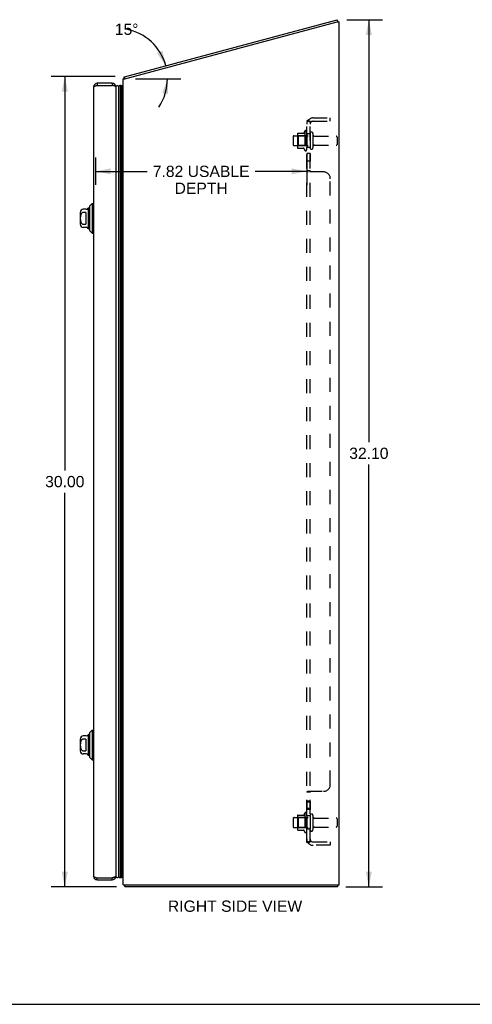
# Model space of a CAD drawing. Header units: inches. Extents: x 0 to 94.4, y 0 to 61.1.
# Tile 4 of 6: x 46.6 to 63.4, y 0 to 36.5. Entities that reach past the tile are written whole.
import ezdxf

# ---------------------------------------------------------------- set-up
doc = ezdxf.new("R2010")
doc.units = ezdxf.units.IN
doc.header["$LTSCALE"] = 5.194444
doc.header["$MEASUREMENT"] = 0
doc.linetypes.add('HIDDEN', pattern=[0.2, 0.1, -0.1])
doc.layers.get('0').update_dxf_attribs({"linetype": 'CONTINUOUS'})
for name, color, linetype in [('02___PRT_ALL_AXES', 7, 'CONTINUOUS'), ('DEFAULT_2', 8, 'HIDDEN'), ('DIMENSIONS', 7, 'CONTINUOUS')]:
    doc.layers.add(name, color=color, linetype=linetype)
doc.styles.get("Standard").update_dxf_attribs({"font": 'arial.ttf'})
doc.dimstyles.new('DIMSTYLE_1', dxfattribs={"dimtxt": 0.416667, "dimasz": 0.555556, "dimexe": 0.09, "dimexo": 0.07, "dimgap": 0.0375, "dimtad": 0, "dimtih": 1, "dimtoh": 1, "dimzin": 4, "dimdsep": 46, "dimtxsty": 'Standard', "dimblk": '_FILLED', "dimblk1": '_FILLED', "dimblk2": '_FILLED', "dimcen": 0.09, "dimazin": 1, "dimtfac": 1, "dimtofl": 0, "dimtmove": 0, "dimatfit": 3, "dimldrblk": '_FILLED', "dimfxl": 0, "dimtolj": 1, "dimtzin": 4, "dimarcsym": 0})
doc.dimstyles.new('DIMSTYLE_2', dxfattribs={"dimtxt": 0.416667, "dimasz": 0.555556, "dimexe": 0.09, "dimexo": 0.07, "dimgap": 0.0375, "dimtad": 0, "dimtih": 1, "dimtoh": 1, "dimdec": 0, "dimzin": 4, "dimdsep": 46, "dimtxsty": 'Standard', "dimblk": '_FILLED', "dimblk1": '_FILLED', "dimblk2": '_FILLED', "dimcen": 0.09, "dimadec": 0, "dimazin": 1, "dimtfac": 1, "dimtofl": 0, "dimtmove": 0, "dimatfit": 3, "dimldrblk": '_FILLED', "dimfxl": 0, "dimtolj": 1, "dimtzin": 4, "dimarcsym": 0})

# ---------------------------------------------------------------- blocks, each defined once
blk = doc.blocks.new('_FILLED')
at = {"color": 0, "linetype": 'ByBlock'}
blk.add_solid([(0, 0), (-1, 0.2), (-1, -0.2)], dxfattribs=at)
blk = doc.blocks.new('*D1')
at = {"layer": 'DIMENSIONS', "color": 2, "linetype": 'Continuous'}
for p, q in [((50.156, 34.357), (47.794, 34.357)), ((48.294, 34.357), (48.294, 19.773)), ((48.294, 4.355), (48.294, 18.94)), ((50.216, 4.355), (47.794, 4.355))]:
    blk.add_line(p, q, dxfattribs=at)
at = {"layer": 'DIMENSIONS', "color": 2, "linetype": 'Continuous', "xscale": 0.5555555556, "yscale": 0.5555555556, "zscale": 0.5555555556}
for p, rotation in [((48.294, 34.357), 90), ((48.294, 4.355), 270)]:
    blk.add_blockref('_FILLED', p, dxfattribs=dict(at, rotation=rotation))
at = {"layer": 'DIMENSIONS', "color": 2, "linetype": 'Continuous', "insert": (48.294, 19.565), "char_height": 0.4167, "width": 1.45601, "attachment_point": 2, "line_spacing_factor": 0.9}
blk.add_mtext('30.00', dxfattribs=at)
blk = doc.blocks.new('*D3')
at = {"layer": 'DIMENSIONS', "color": 2, "linetype": 'Continuous'}
blk.add_line((50.911, 34.274), (52.6, 34.274), dxfattribs=at)
for start, end in [(15, 79.1096), (325.9176, 360)]:
    blk.add_arc((50.232, 34.274), 1.868, start, end, dxfattribs=at)
for points in [[(51.713, 35.222), (52.036, 34.757), (51.916, 35.311)], [(52.127, 33.708), (52.1, 34.274), (51.908, 33.741)]]:
    blk.add_solid(points, dxfattribs=at)
at = {"layer": 'DIMENSIONS', "color": 2, "linetype": 'Continuous', "insert": (50.585, 36.316), "char_height": 0.41667, "width": 0.92524, "attachment_point": 2, "line_spacing_factor": 0.9}
blk.add_mtext('15\\fgdt;{\\fgdt;~}', dxfattribs=at)
blk = doc.blocks.new('*D12')
at = {"layer": 'DIMENSIONS', "color": 2, "linetype": 'Continuous'}
for p, q in [((49.438, 31.356), (49.438, 30.345)), ((57.262, 31.298), (57.262, 30.345)), ((49.438, 30.845), (51.348, 30.845)), ((57.262, 30.845), (55.351, 30.845))]:
    blk.add_line(p, q, dxfattribs=at)
at = {"layer": 'DIMENSIONS', "color": 2, "linetype": 'Continuous', "xscale": 0.5555555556, "yscale": 0.5555555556, "zscale": 0.5555555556, "rotation": 180}
blk.add_blockref('_FILLED', (49.438, 30.845), dxfattribs=at)
at = {"layer": 'DIMENSIONS', "color": 2, "linetype": 'Continuous', "xscale": 0.5555555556, "yscale": 0.5555555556, "zscale": 0.5555555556}
blk.add_blockref('_FILLED', (57.262, 30.845), dxfattribs=at)
at = {"layer": 'DIMENSIONS', "color": 2, "linetype": 'Continuous', "insert": (53.35, 31.053), "char_height": 0.41667, "width": 3.58581, "attachment_point": 2, "line_spacing_factor": 0.9}
blk.add_mtext('7.82 USABLE\\PDEPTH', dxfattribs=at)
blk = doc.blocks.new('*D13')
at = {"layer": 'DIMENSIONS', "color": 2, "linetype": 'Continuous'}
for p, q in [((58.755, 36.453), (60.066, 36.453)), ((59.566, 36.453), (59.566, 20.821)), ((59.566, 4.355), (59.566, 19.988)), ((58.708, 4.355), (60.066, 4.355))]:
    blk.add_line(p, q, dxfattribs=at)
at = {"layer": 'DIMENSIONS', "color": 2, "linetype": 'Continuous', "xscale": 0.5555555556, "yscale": 0.5555555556, "zscale": 0.5555555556}
for p, rotation in [((59.566, 36.453), 90), ((59.566, 4.355), 270)]:
    blk.add_blockref('_FILLED', p, dxfattribs=dict(at, rotation=rotation))
at = {"layer": 'DIMENSIONS', "color": 2, "linetype": 'Continuous', "insert": (59.566, 20.613), "char_height": 0.4167, "width": 1.45601, "attachment_point": 2, "line_spacing_factor": 0.9}
blk.add_mtext('32.10', dxfattribs=at)

msp = doc.modelspace()

# ---------------------------------------------------------------- linework, layer by layer
at = {"color": 3, "linetype": 'Continuous'}
for p, q in [((50.506, 34.347), (58.395, 36.461)), ((50.522, 34.274), (58.387, 36.381)), ((58.387, 36.381), (58.462, 36.381)), ((58.462, 4.43), (58.462, 36.381)), ((50.462, 4.43), (50.462, 34.274)), ((50.462, 34.274), (50.522, 34.274)), ((49.363, 33.97), (49.363, 4.74)), ((49.458, 34.019), (49.466, 34.021)), ((49.481, 34.026), (49.498, 34.03)), ((50.053, 34.105), (49.498, 34.105)), ((49.498, 34.03), (50.053, 34.03)), ((50.188, 33.97), (50.188, 4.74)), ((49.498, 4.68), (50.053, 4.68)), ((49.498, 4.605), (50.053, 4.605)), ((50.069, 4.685), (50.053, 4.68)), ((50.093, 4.692), (50.084, 4.689)), ((50.462, 4.43), (58.462, 4.43)), ((50.512, 4.379), (50.514, 4.372)), ((58.399, 4.355), (50.525, 4.355))]:
    msp.add_line(p, q, dxfattribs=at)
at = {"color": 7, "linetype": 'Continuous'}
for p, q in [((58.415, 36.389), (58.395, 36.461)), ((58.415, 36.389), (58.392, 36.383)), ((50.493, 34.315), (50.52, 34.293)), ((50.525, 34.275), (50.506, 34.347)), ((49.498, 34.105), (49.498, 34.03)), ((50.053, 34.105), (50.053, 34.03)), ((50.28, 33.992), (50.28, 4.718)), ((50.355, 4.69), (50.355, 34.021)), ((50.398, 34.012), (50.398, 4.699)), ((50.402, 34.01), (50.398, 34.012)), ((50.405, 34.009), (50.402, 34.01)), ((50.409, 34.007), (50.405, 34.009)), ((50.412, 34.005), (50.409, 34.007)), ((50.412, 34.005), (50.412, 4.706)), ((50.433, 34.024), (50.421, 34.003)), ((50.421, 34.003), (50.421, 4.708)), ((50.433, 34.024), (50.433, 4.687)), ((50.462, 34.007), (50.433, 34.024)), ((49.205, 29.558), (49.304, 29.657)), ((49.205, 29.558), (49.205, 28.653)), ((49.304, 29.657), (49.304, 28.554)), ((49.304, 29.657), (49.363, 29.657)), ((48.863, 29.322), (48.863, 28.889)), ((49.092, 29.44), (48.981, 29.44)), ((49.079, 29.321), (48.981, 29.321)), ((49.079, 29.321), (49.079, 28.89)), ((49.178, 28.722), (49.178, 29.489)), ((48.981, 28.89), (49.079, 28.89)), ((49.092, 28.771), (48.981, 28.771)), ((49.205, 28.653), (49.304, 28.554)), ((49.304, 28.554), (49.363, 28.554)), ((49.092, 9.94), (48.981, 9.94)), ((49.178, 9.222), (49.178, 9.989)), ((49.205, 10.058), (49.304, 10.157)), ((49.205, 10.058), (49.205, 9.153)), ((49.304, 10.157), (49.363, 10.157)), ((49.304, 10.157), (49.304, 9.054)), ((48.863, 9.822), (48.863, 9.389)), ((49.079, 9.821), (48.981, 9.821)), ((49.079, 9.821), (49.079, 9.39)), ((48.981, 9.39), (49.079, 9.39)), ((49.092, 9.271), (48.981, 9.271)), ((49.205, 9.153), (49.304, 9.054)), ((49.304, 9.054), (49.363, 9.054)), ((49.498, 4.605), (49.498, 4.68)), ((50.053, 4.605), (50.053, 4.68)), ((50.433, 4.687), (50.421, 4.708)), ((50.462, 4.704), (50.433, 4.687)), ((50.503, 4.399), (50.525, 4.42)), ((50.525, 4.43), (50.525, 4.355)), ((58.399, 4.43), (58.399, 4.355)), ((0, 0), (94.444, 0))]:
    msp.add_line(p, q, dxfattribs=at)
at = {"color": 3, "linetype": 'Continuous'}
for points in [[(50.493, 34.315), (50.494, 34.316), (50.495, 34.317), (50.496, 34.319), (50.496, 34.321), (50.497, 34.322), (50.497, 34.324), (50.498, 34.326), (50.498, 34.329), (50.499, 34.333)], [(50.499, 34.333), (50.499, 34.335), (50.5, 34.337), (50.5, 34.338), (50.5, 34.34), (50.501, 34.342), (50.502, 34.343), (50.502, 34.344), (50.503, 34.345), (50.504, 34.346), (50.504, 34.347), (50.505, 34.347), (50.506, 34.347)], [(49.363, 33.97), (49.363, 33.973), (49.364, 33.975), (49.365, 33.977), (49.367, 33.98), (49.369, 33.982), (49.371, 33.984), (49.375, 33.987), (49.378, 33.989), (49.382, 33.991), (49.387, 33.993), (49.391, 33.996), (49.397, 33.998), (49.402, 34), (49.408, 34.003), (49.414, 34.005), (49.421, 34.007), (49.428, 34.01), (49.435, 34.012), (49.442, 34.014), (49.45, 34.017), (49.458, 34.019)], [(49.466, 34.021), (49.473, 34.024), (49.481, 34.026)], [(50.085, 34.021), (50.077, 34.024), (50.069, 34.026), (50.053, 34.03)], [(50.188, 33.97), (50.187, 33.973), (50.187, 33.975), (50.185, 33.977), (50.184, 33.98), (50.182, 33.982), (50.179, 33.984), (50.176, 33.987), (50.172, 33.989), (50.168, 33.991), (50.164, 33.993), (50.159, 33.996), (50.154, 33.998), (50.148, 34), (50.142, 34.003), (50.136, 34.005), (50.129, 34.007), (50.123, 34.01), (50.115, 34.012), (50.108, 34.014), (50.101, 34.017), (50.093, 34.019), (50.085, 34.021)], [(49.363, 4.74), (49.363, 4.738), (49.364, 4.736), (49.365, 4.734), (49.367, 4.731), (49.369, 4.729), (49.371, 4.727), (49.375, 4.724), (49.378, 4.722), (49.382, 4.72), (49.387, 4.717), (49.391, 4.715), (49.397, 4.713), (49.402, 4.71), (49.408, 4.708), (49.414, 4.706), (49.421, 4.703), (49.428, 4.701), (49.435, 4.699), (49.442, 4.697), (49.45, 4.694), (49.458, 4.692), (49.465, 4.69)], [(50.188, 4.74), (50.187, 4.738), (50.187, 4.736), (50.185, 4.734), (50.184, 4.731), (50.182, 4.729), (50.179, 4.727), (50.176, 4.724), (50.172, 4.722), (50.168, 4.72), (50.164, 4.717), (50.159, 4.715), (50.154, 4.713), (50.148, 4.71), (50.142, 4.708), (50.136, 4.706), (50.129, 4.703), (50.123, 4.701), (50.115, 4.699), (50.108, 4.697), (50.101, 4.694), (50.093, 4.692)], [(49.465, 4.69), (49.473, 4.687), (49.481, 4.685), (49.498, 4.68)], [(50.084, 4.689), (50.077, 4.687), (50.069, 4.685)], [(50.503, 4.399), (50.505, 4.397), (50.506, 4.396), (50.507, 4.394), (50.508, 4.393), (50.509, 4.39), (50.509, 4.388), (50.51, 4.386), (50.511, 4.384), (50.512, 4.381), (50.512, 4.379)], [(50.514, 4.372), (50.515, 4.37), (50.516, 4.368), (50.516, 4.366), (50.517, 4.364), (50.517, 4.363), (50.518, 4.361), (50.519, 4.36), (50.519, 4.359), (50.52, 4.358), (50.521, 4.357), (50.521, 4.357), (50.522, 4.356), (50.523, 4.356), (50.524, 4.355), (50.525, 4.355)]]:
    msp.add_lwpolyline(points, dxfattribs=at)
at = {"color": 7, "linetype": 'Continuous'}
for points in [[(50.355, 34.021), (50.348, 34.021), (50.342, 34.02), (50.335, 34.019), (50.329, 34.018), (50.323, 34.016), (50.316, 34.014), (50.31, 34.011), (50.304, 34.008), (50.298, 34.005), (50.292, 34.001), (50.286, 33.997), (50.28, 33.992)], [(48.981, 29.321), (48.976, 29.321), (48.972, 29.321), (48.968, 29.32), (48.963, 29.319), (48.959, 29.318), (48.955, 29.317), (48.951, 29.315), (48.946, 29.313), (48.942, 29.311), (48.938, 29.308), (48.934, 29.305), (48.929, 29.302), (48.925, 29.299), (48.921, 29.295), (48.917, 29.291), (48.913, 29.287), (48.909, 29.282), (48.906, 29.276), (48.902, 29.271), (48.898, 29.264), (48.895, 29.258), (48.892, 29.251), (48.889, 29.244), (48.886, 29.236), (48.884, 29.228), (48.881, 29.22), (48.879, 29.211), (48.877, 29.203), (48.876, 29.194), (48.874, 29.185), (48.873, 29.175), (48.872, 29.166), (48.871, 29.156), (48.871, 29.146), (48.87, 29.136), (48.87, 29.126), (48.869, 29.116), (48.869, 29.106), (48.869, 29.095), (48.87, 29.085), (48.87, 29.075), (48.871, 29.065), (48.871, 29.055), (48.872, 29.045), (48.873, 29.036), (48.874, 29.026), (48.876, 29.017), (48.877, 29.008), (48.879, 29), (48.881, 28.991), (48.884, 28.983), (48.886, 28.975), (48.889, 28.968), (48.892, 28.96), (48.895, 28.953), (48.898, 28.947), (48.902, 28.94), (48.906, 28.935), (48.909, 28.929), (48.913, 28.924), (48.917, 28.92), (48.921, 28.916), (48.925, 28.912), (48.929, 28.909), (48.934, 28.905), (48.938, 28.903), (48.942, 28.9), (48.946, 28.898), (48.951, 28.896), (48.955, 28.894), (48.959, 28.893), (48.963, 28.892), (48.968, 28.891), (48.972, 28.89), (48.976, 28.89), (48.981, 28.89)], [(48.981, 9.821), (48.976, 9.821), (48.972, 9.821), (48.968, 9.82), (48.963, 9.819), (48.959, 9.818), (48.955, 9.817), (48.951, 9.815), (48.946, 9.813), (48.942, 9.811), (48.938, 9.808), (48.934, 9.805), (48.929, 9.802), (48.925, 9.799), (48.921, 9.795), (48.917, 9.791), (48.913, 9.787), (48.909, 9.782), (48.906, 9.776), (48.902, 9.771), (48.898, 9.764), (48.895, 9.758), (48.892, 9.751), (48.889, 9.744), (48.886, 9.736), (48.884, 9.728), (48.881, 9.72), (48.879, 9.711), (48.877, 9.703), (48.876, 9.694), (48.874, 9.685), (48.873, 9.675), (48.872, 9.666), (48.871, 9.656), (48.871, 9.646), (48.87, 9.636), (48.87, 9.626), (48.869, 9.616), (48.869, 9.606), (48.869, 9.595), (48.87, 9.585), (48.87, 9.575), (48.871, 9.565), (48.871, 9.555), (48.872, 9.545), (48.873, 9.536), (48.874, 9.526), (48.876, 9.517), (48.877, 9.508), (48.879, 9.5), (48.881, 9.491), (48.884, 9.483), (48.886, 9.475), (48.889, 9.468), (48.892, 9.46), (48.895, 9.453), (48.898, 9.447), (48.902, 9.44), (48.906, 9.435), (48.909, 9.429), (48.913, 9.424), (48.917, 9.42), (48.921, 9.416), (48.925, 9.412), (48.929, 9.409), (48.934, 9.405), (48.938, 9.403), (48.942, 9.4), (48.946, 9.398), (48.951, 9.396), (48.955, 9.394), (48.959, 9.393), (48.963, 9.392), (48.968, 9.391), (48.972, 9.39), (48.976, 9.39), (48.981, 9.39)], [(50.355, 4.69), (50.348, 4.69), (50.342, 4.691), (50.335, 4.692), (50.329, 4.693), (50.323, 4.695), (50.316, 4.697), (50.31, 4.7), (50.304, 4.703), (50.298, 4.706), (50.292, 4.71), (50.286, 4.714), (50.28, 4.718)], [(50.412, 4.706), (50.409, 4.704), (50.405, 4.702), (50.402, 4.701), (50.398, 4.699)]]:
    msp.add_lwpolyline(points, dxfattribs=at)
at = {"color": 3, "linetype": 'Continuous'}
for centre, radius, start, end in [((50.607, 34.224), 0.145, 141.3281, 159.9524), ((49.498, 33.97), 0.135, 90, 180), ((50.053, 33.97), 0.135, 0, 90), ((49.498, 4.74), 0.135, 180, 270), ((50.053, 4.74), 0.135, 270, 360), ((50.607, 4.5), 0.145, 208.8737, 224.6014)]:
    msp.add_arc(centre, radius, start, end, dxfattribs=at)
at = {"color": 7, "linetype": 'Continuous'}
for centre, radius, start, end in [((49.498, 33.97), 0.06, 90, 121.7743), ((50.053, 33.97), 0.06, 58.2257, 90), ((50.238, 33.965), 0.05, 32.6718, 175.0891), ((50.366, 33.965), 0.0569, 55.4331, 101.2885), ((50.409, 33.975), 0.03, 66.2022, 83.588), ((48.981, 29.322), 0.118, 90, 180), ((49.092, 29.519), 0.0787, 270, 330), ((49.178, 29.47), 0.0197, 89.8854, 150), ((49.227, 29.47), 0.0492, 116.1149, 180), ((48.981, 28.889), 0.118, 180, 270), ((49.092, 28.692), 0.0787, 30, 90), ((49.178, 28.741), 0.0197, 210, 270.1146), ((49.227, 28.741), 0.0492, 180, 243.8851), ((48.981, 9.822), 0.118, 90, 180), ((49.092, 10.019), 0.0787, 270, 330), ((49.178, 9.97), 0.0197, 89.8854, 150), ((49.227, 9.97), 0.0492, 116.1149, 180), ((48.981, 9.389), 0.118, 180, 270), ((49.092, 9.192), 0.0787, 30, 90), ((49.178, 9.241), 0.0197, 210, 270.1146), ((49.227, 9.241), 0.0492, 180, 243.8851), ((50.238, 4.745), 0.05, 184.9109, 327.3282), ((49.498, 4.74), 0.06, 238.2257, 270), ((50.053, 4.74), 0.06, 270, 301.7743), ((50.366, 4.746), 0.0569, 258.7115, 304.5669), ((50.409, 4.736), 0.03, 276.412, 293.7978)]:
    msp.add_arc(centre, radius, start, end, dxfattribs=at)
for centre, major_axis, start_param, end_param in [((50.355, 33.756), (0, -0.265), 3.143067, 3.608679), ((50.355, 33.756), (0, -0.265), 9.078677, 9.164333), ((50.355, 4.955), (0, 0.265), -3.608679, -3.143067), ((50.355, 4.955), (0, 0.265), -2.881148, -2.795492)]:
    msp.add_ellipse(centre, major_axis=major_axis, ratio=0.632157, start_param=start_param, end_param=end_param, dxfattribs=at)
at = {"layer": '02___PRT_ALL_AXES', "color": 8, "linetype": 'HIDDEN'}
for p, q in [((56.792, 32.163), (57.387, 32.163)), ((57.192, 32.336), (57.192, 31.625)), ((57.262, 32.23), (57.262, 32.315)), ((57.262, 32.23), (57.262, 31.73)), ((57.387, 32.23), (57.262, 32.23)), ((57.387, 32.23), (57.387, 31.73)), ((57.555, 32.146), (58.357, 32.146)), ((56.792, 31.797), (57.387, 31.797)), ((57.262, 31.646), (57.262, 31.73)), ((57.387, 31.73), (57.262, 31.73)), ((57.555, 31.814), (58.357, 31.814)), ((57.262, 31.502), (57.262, 31.221)), ((57.387, 31.502), (57.262, 31.502)), ((57.387, 31.502), (57.387, 31.221)), ((57.387, 31.221), (57.262, 31.221)), ((57.387, 7.526), (57.262, 7.526)), ((57.262, 7.526), (57.262, 7.209)), ((57.387, 7.49), (57.262, 7.49)), ((57.387, 7.526), (57.387, 7.209)), ((57.192, 7.086), (57.192, 6.375)), ((57.387, 7.245), (57.262, 7.245)), ((57.387, 7.209), (57.262, 7.209)), ((57.262, 6.98), (57.262, 7.065)), ((57.387, 6.98), (57.262, 6.98)), ((57.262, 6.98), (57.262, 6.48)), ((57.387, 6.98), (57.387, 6.48)), ((56.792, 6.913), (57.387, 6.913)), ((57.555, 6.896), (58.357, 6.896)), ((57.555, 6.564), (58.357, 6.564)), ((56.792, 6.547), (57.387, 6.547)), ((57.387, 6.48), (57.262, 6.48)), ((57.262, 6.396), (57.262, 6.48))]:
    msp.add_line(p, q, dxfattribs=at)
for centre, radius, start, end in [((57.792, 31.98), 0.698, 149.3369, 156.0321), ((57.223, 32.315), 0.0384, 0, 145.5503), ((57.792, 31.98), 0.698, 203.9679, 210.6631), ((57.223, 31.646), 0.0384, 214.4497, 360), ((57.792, 6.73), 0.698, 149.3369, 156.0321), ((57.223, 7.065), 0.0384, 0, 145.5503), ((57.792, 6.73), 0.698, 203.9679, 210.6631), ((57.223, 6.396), 0.0384, 214.4497, 360)]:
    msp.add_arc(centre, radius, start, end, dxfattribs=at)
at = {"layer": 'DEFAULT_2', "color": 8, "linetype": 'HIDDEN'}
for p, q in [((57.499, 32.824), (58.137, 32.824)), ((58.137, 32.699), (58.137, 32.824)), ((57.262, 6.012), (57.262, 32.699)), ((57.387, 32.699), (57.262, 32.699)), ((57.316, 32.738), (57.412, 32.658)), ((57.387, 6.012), (57.387, 32.699)), ((57.499, 32.699), (58.137, 32.699)), ((56.762, 32.133), (56.762, 31.827)), ((56.926, 32.236), (56.926, 31.725)), ((56.946, 32.164), (56.926, 32.184)), ((56.936, 32.258), (57.164, 32.258)), ((56.946, 32.164), (56.946, 31.797)), ((57.242, 32.164), (56.946, 32.164)), ((57.242, 32.164), (57.262, 32.184)), ((57.242, 32.164), (57.242, 31.797)), ((57.493, 32.245), (57.493, 31.716)), ((58.387, 32.116), (58.387, 31.844)), ((56.946, 31.797), (56.926, 31.777)), ((57.242, 31.797), (56.946, 31.797)), ((57.242, 31.797), (57.262, 31.777)), ((56.936, 31.703), (57.164, 31.703)), ((57.262, 30.859), (57.262, 30.86)), ((57.387, 30.86), (57.262, 30.86)), ((57.266, 30.85), (57.265, 30.852)), ((57.316, 30.824), (57.314, 30.825)), ((57.887, 30.824), (57.316, 30.824)), ((57.387, 30.858), (57.387, 30.86)), ((57.389, 30.853), (57.388, 30.855)), ((58.137, 8.137), (58.137, 30.574)), ((57.387, 7.851), (57.262, 7.851)), ((57.268, 7.862), (57.266, 7.861)), ((57.273, 7.866), (57.271, 7.864)), ((57.296, 7.876), (57.29, 7.874)), ((57.316, 7.887), (57.887, 7.887)), ((57.39, 7.859), (57.389, 7.857)), ((57.412, 7.878), (57.411, 7.877)), ((56.926, 6.986), (56.926, 6.475)), ((56.946, 6.914), (56.926, 6.934)), ((56.936, 7.008), (57.164, 7.008)), ((57.242, 6.914), (57.262, 6.934)), ((57.493, 6.995), (57.493, 6.466)), ((56.762, 6.883), (56.762, 6.577)), ((57.242, 6.914), (56.946, 6.914)), ((56.946, 6.914), (56.946, 6.547)), ((57.242, 6.914), (57.242, 6.547)), ((58.387, 6.866), (58.387, 6.594)), ((56.946, 6.547), (56.926, 6.527)), ((56.936, 6.453), (57.164, 6.453)), ((57.242, 6.547), (56.946, 6.547)), ((57.242, 6.547), (57.262, 6.527)), ((57.387, 6.012), (57.262, 6.012)), ((57.316, 5.973), (57.412, 6.053)), ((57.364, 6.022), (57.362, 6.021)), ((57.365, 6.022), (57.364, 6.022)), ((57.367, 6.023), (57.365, 6.022)), ((57.368, 6.023), (57.367, 6.023)), ((57.37, 6.024), (57.368, 6.023)), ((57.371, 6.025), (57.37, 6.024)), ((57.375, 6.026), (57.373, 6.026)), ((57.376, 6.027), (57.375, 6.026)), ((57.377, 6.027), (57.376, 6.027)), ((57.378, 6.028), (57.377, 6.027)), ((57.38, 6.029), (57.378, 6.028)), ((57.381, 6.029), (57.38, 6.029)), ((57.382, 6.03), (57.381, 6.029)), ((57.383, 6.03), (57.382, 6.03)), ((57.384, 6.031), (57.383, 6.03)), ((57.499, 6.012), (58.137, 6.012)), ((58.137, 5.887), (57.499, 5.887)), ((58.137, 6.012), (58.137, 5.887))]:
    msp.add_line(p, q, dxfattribs=at)
for points in [[(57.316, 32.738), (57.314, 32.736), (57.312, 32.734), (57.31, 32.733), (57.308, 32.731), (57.305, 32.729), (57.302, 32.728), (57.299, 32.726), (57.296, 32.725), (57.293, 32.723), (57.29, 32.722), (57.287, 32.721), (57.284, 32.719), (57.281, 32.718), (57.278, 32.717), (57.276, 32.715), (57.273, 32.714), (57.271, 32.712), (57.268, 32.711), (57.266, 32.709), (57.265, 32.708), (57.264, 32.706), (57.263, 32.704), (57.262, 32.703), (57.262, 32.702), (57.262, 32.7), (57.262, 32.699)], [(57.33, 32.699), (57.33, 32.699), (57.329, 32.699), (57.329, 32.699), (57.328, 32.699), (57.328, 32.699), (57.328, 32.699), (57.327, 32.699), (57.327, 32.699), (57.327, 32.699), (57.327, 32.699), (57.327, 32.699)], [(57.327, 32.699), (57.327, 32.699), (57.327, 32.699), (57.327, 32.699), (57.328, 32.699), (57.328, 32.699), (57.328, 32.699), (57.329, 32.699), (57.329, 32.699), (57.33, 32.699), (57.33, 32.699), (57.331, 32.699), (57.331, 32.699), (57.332, 32.699), (57.333, 32.698), (57.333, 32.698), (57.334, 32.698), (57.334, 32.698), (57.335, 32.698), (57.336, 32.698), (57.336, 32.698), (57.337, 32.697), (57.338, 32.697), (57.338, 32.697), (57.339, 32.697), (57.34, 32.697), (57.341, 32.697), (57.341, 32.696), (57.342, 32.696), (57.343, 32.696), (57.344, 32.696), (57.344, 32.696), (57.345, 32.695), (57.346, 32.695), (57.347, 32.695), (57.348, 32.695), (57.348, 32.695), (57.349, 32.694), (57.35, 32.694), (57.351, 32.694), (57.352, 32.693), (57.353, 32.693), (57.353, 32.693), (57.354, 32.693), (57.355, 32.692), (57.356, 32.692), (57.357, 32.692), (57.358, 32.691), (57.359, 32.691), (57.36, 32.691), (57.361, 32.69), (57.361, 32.69), (57.362, 32.69), (57.363, 32.689), (57.364, 32.689), (57.365, 32.689), (57.366, 32.688), (57.367, 32.688), (57.368, 32.688), (57.369, 32.687), (57.37, 32.687), (57.371, 32.686), (57.372, 32.686), (57.372, 32.686), (57.373, 32.685), (57.374, 32.685), (57.375, 32.685), (57.376, 32.684), (57.376, 32.684), (57.377, 32.683), (57.378, 32.683), (57.379, 32.683), (57.379, 32.682), (57.38, 32.682), (57.381, 32.682), (57.382, 32.681), (57.382, 32.681), (57.383, 32.681), (57.384, 32.68), (57.384, 32.68), (57.385, 32.68), (57.385, 32.679), (57.386, 32.679), (57.387, 32.679), (57.387, 32.678), (57.388, 32.678), (57.388, 32.678), (57.389, 32.678), (57.389, 32.677), (57.389, 32.677), (57.39, 32.677), (57.39, 32.677), (57.39, 32.676), (57.391, 32.676)], [(57.401, 32.675), (57.4, 32.677), (57.398, 32.679), (57.396, 32.681), (57.395, 32.683), (57.393, 32.685), (57.392, 32.687), (57.39, 32.689), (57.389, 32.691), (57.388, 32.693), (57.387, 32.695), (57.387, 32.696), (57.387, 32.698), (57.387, 32.699)], [(57.391, 32.676), (57.391, 32.676), (57.391, 32.676), (57.391, 32.676), (57.391, 32.676), (57.39, 32.676), (57.39, 32.677), (57.39, 32.677), (57.39, 32.677), (57.389, 32.677), (57.389, 32.677), (57.389, 32.678), (57.388, 32.678), (57.388, 32.678), (57.388, 32.679), (57.387, 32.679)], [(57.412, 32.658), (57.413, 32.659), (57.413, 32.659), (57.413, 32.66), (57.413, 32.661), (57.412, 32.662), (57.412, 32.663), (57.411, 32.664), (57.411, 32.665), (57.41, 32.666), (57.409, 32.667), (57.407, 32.669), (57.406, 32.67), (57.405, 32.672), (57.401, 32.675)], [(57.276, 30.844), (57.273, 30.845), (57.271, 30.847), (57.268, 30.848), (57.266, 30.85), (57.265, 30.852), (57.264, 30.853), (57.263, 30.855), (57.262, 30.856), (57.262, 30.857), (57.262, 30.859), (57.262, 30.86)], [(57.281, 30.841), (57.278, 30.843), (57.276, 30.844), (57.273, 30.845), (57.271, 30.847), (57.268, 30.848)], [(57.29, 30.837), (57.287, 30.839), (57.284, 30.84), (57.281, 30.841)], [(57.31, 30.828), (57.308, 30.829), (57.305, 30.831), (57.302, 30.832), (57.299, 30.833), (57.296, 30.835), (57.29, 30.837)], [(57.316, 30.824), (57.314, 30.825), (57.312, 30.827), (57.31, 30.828), (57.308, 30.829), (57.305, 30.831), (57.302, 30.832)], [(57.395, 30.848), (57.393, 30.85), (57.392, 30.851), (57.39, 30.852), (57.389, 30.853), (57.388, 30.855), (57.387, 30.856), (57.387, 30.857), (57.387, 30.858), (57.387, 30.86)], [(57.4, 30.845), (57.396, 30.847), (57.395, 30.848), (57.393, 30.85), (57.392, 30.851), (57.39, 30.852)], [(57.409, 30.838), (57.407, 30.839), (57.406, 30.84), (57.405, 30.841), (57.403, 30.842), (57.401, 30.844), (57.4, 30.845)], [(57.412, 30.824), (57.413, 30.826), (57.413, 30.827), (57.413, 30.828), (57.413, 30.83), (57.412, 30.831), (57.412, 30.832), (57.411, 30.834), (57.411, 30.835), (57.41, 30.836), (57.409, 30.838), (57.407, 30.839), (57.406, 30.84), (57.405, 30.841), (57.403, 30.842), (57.401, 30.844)], [(57.413, 30.826), (57.413, 30.827), (57.413, 30.828), (57.413, 30.83), (57.412, 30.831), (57.412, 30.832)], [(57.281, 7.87), (57.278, 7.868), (57.276, 7.867), (57.273, 7.866), (57.271, 7.864), (57.268, 7.862), (57.266, 7.861), (57.265, 7.859), (57.264, 7.858), (57.263, 7.856), (57.262, 7.855), (57.262, 7.854), (57.262, 7.852), (57.262, 7.851)], [(57.262, 7.854), (57.262, 7.852), (57.262, 7.851)], [(57.29, 7.874), (57.287, 7.872), (57.284, 7.871), (57.281, 7.87)], [(57.316, 7.887), (57.314, 7.885), (57.312, 7.884), (57.31, 7.883), (57.308, 7.882), (57.305, 7.88), (57.302, 7.879), (57.299, 7.878), (57.296, 7.876)], [(57.316, 7.887), (57.314, 7.885), (57.312, 7.884), (57.31, 7.883), (57.308, 7.882), (57.305, 7.88), (57.302, 7.879), (57.299, 7.878)], [(57.396, 7.864), (57.395, 7.862), (57.393, 7.861), (57.392, 7.86), (57.39, 7.859), (57.389, 7.857), (57.388, 7.856), (57.387, 7.855), (57.387, 7.854), (57.387, 7.852), (57.387, 7.851)], [(57.387, 7.854), (57.387, 7.852), (57.387, 7.851)], [(57.396, 7.864), (57.395, 7.862), (57.393, 7.861), (57.392, 7.86)], [(57.412, 7.887), (57.413, 7.885), (57.413, 7.884), (57.413, 7.882), (57.413, 7.881), (57.412, 7.88), (57.412, 7.878), (57.411, 7.877), (57.411, 7.876), (57.41, 7.874), (57.409, 7.873), (57.407, 7.872), (57.406, 7.871), (57.405, 7.87), (57.403, 7.868), (57.401, 7.867), (57.4, 7.866), (57.396, 7.864)], [(57.405, 7.87), (57.403, 7.868), (57.401, 7.867)], [(57.411, 7.876), (57.41, 7.874), (57.409, 7.873), (57.407, 7.872)], [(57.412, 7.887), (57.413, 7.885), (57.413, 7.884), (57.413, 7.882)], [(57.316, 5.973), (57.314, 5.975), (57.312, 5.977), (57.31, 5.978), (57.308, 5.98), (57.305, 5.982), (57.302, 5.983), (57.299, 5.985), (57.296, 5.986), (57.293, 5.988), (57.29, 5.989), (57.287, 5.99), (57.284, 5.992), (57.281, 5.993), (57.278, 5.994), (57.276, 5.996), (57.273, 5.997), (57.271, 5.998), (57.268, 6), (57.266, 6.002), (57.265, 6.003), (57.264, 6.005), (57.263, 6.006), (57.262, 6.008), (57.262, 6.009), (57.262, 6.011), (57.262, 6.012)], [(57.362, 6.021), (57.361, 6.02), (57.36, 6.02), (57.359, 6.02), (57.358, 6.019), (57.357, 6.019), (57.356, 6.019), (57.355, 6.018), (57.354, 6.018), (57.353, 6.018), (57.352, 6.018), (57.352, 6.017), (57.351, 6.017), (57.35, 6.017), (57.349, 6.016), (57.348, 6.016), (57.347, 6.016), (57.346, 6.016), (57.345, 6.015), (57.344, 6.015), (57.344, 6.015), (57.343, 6.015), (57.342, 6.015), (57.341, 6.014), (57.34, 6.014), (57.339, 6.014), (57.339, 6.014), (57.338, 6.014), (57.337, 6.013), (57.336, 6.013), (57.335, 6.013), (57.335, 6.013), (57.334, 6.013), (57.333, 6.013), (57.333, 6.012), (57.332, 6.012), (57.331, 6.012), (57.33, 6.012), (57.33, 6.012), (57.329, 6.012), (57.329, 6.012), (57.328, 6.012), (57.328, 6.012), (57.327, 6.012), (57.327, 6.012)], [(57.327, 6.012), (57.327, 6.012), (57.327, 6.012), (57.327, 6.012), (57.327, 6.012), (57.327, 6.012), (57.327, 6.012), (57.328, 6.012), (57.328, 6.012), (57.328, 6.012), (57.329, 6.012), (57.329, 6.012), (57.33, 6.012), (57.33, 6.012)], [(57.373, 6.026), (57.372, 6.025), (57.371, 6.025)], [(57.391, 6.035), (57.391, 6.035), (57.391, 6.035), (57.39, 6.035), (57.39, 6.034), (57.39, 6.034), (57.39, 6.034), (57.389, 6.034), (57.389, 6.034), (57.388, 6.033), (57.388, 6.033), (57.388, 6.033), (57.387, 6.032), (57.387, 6.032), (57.386, 6.032), (57.386, 6.032), (57.385, 6.031), (57.385, 6.031), (57.384, 6.031)], [(57.405, 6.039), (57.401, 6.036), (57.4, 6.034), (57.398, 6.032), (57.396, 6.03), (57.395, 6.028), (57.393, 6.026), (57.392, 6.024), (57.39, 6.022), (57.389, 6.02), (57.388, 6.018), (57.387, 6.016), (57.387, 6.014), (57.387, 6.013), (57.387, 6.012)], [(57.387, 6.032), (57.387, 6.032), (57.388, 6.032), (57.388, 6.033), (57.389, 6.033), (57.389, 6.033), (57.389, 6.034), (57.39, 6.034), (57.39, 6.034), (57.39, 6.034), (57.39, 6.034), (57.391, 6.035), (57.391, 6.035), (57.391, 6.035)], [(57.412, 6.053), (57.413, 6.052), (57.413, 6.051), (57.413, 6.051), (57.413, 6.05), (57.412, 6.049), (57.412, 6.048), (57.411, 6.047), (57.411, 6.046), (57.41, 6.045), (57.409, 6.044), (57.407, 6.042), (57.406, 6.041), (57.405, 6.039)]]:
    msp.add_lwpolyline(points, dxfattribs=at)
for centre, radius, start, end in [((57.499, 32.587), 0.237, 90, 180), ((57.499, 32.587), 0.112, 90, 180), ((56.792, 32.133), 0.03, 90, 180), ((56.936, 32.248), 0.01, 90, 174.8062), ((57.067, 32.236), 0.141, 174.7919, 180), ((57.145, 32.268), 0.01, 270, 336.0321), ((57.44, 32.245), 0.053, 0, 180), ((57.555, 32.209), 0.0625, 180, 270), ((58.357, 32.116), 0.03, 0, 90), ((56.792, 31.827), 0.03, 180, 270), ((57.067, 31.725), 0.141, 180, 185.2081), ((57.555, 31.752), 0.0625, 90, 180), ((58.357, 31.844), 0.03, 270, 360), ((56.936, 31.713), 0.01, 185.1938, 270), ((57.145, 31.693), 0.01, 23.9679, 90), ((57.44, 31.716), 0.053, 180, 360), ((57.887, 30.574), 0.25, 0, 90), ((57.887, 8.137), 0.25, 270, 360), ((56.936, 6.998), 0.01, 90, 174.8062), ((57.067, 6.986), 0.141, 174.7919, 180), ((57.145, 7.018), 0.01, 270, 336.0321), ((57.44, 6.995), 0.053, 0, 180), ((57.555, 6.959), 0.0625, 180, 270), ((56.792, 6.883), 0.03, 90, 180), ((56.792, 6.577), 0.03, 180, 270), ((57.555, 6.502), 0.0625, 90, 180), ((58.357, 6.866), 0.03, 0, 90), ((58.357, 6.594), 0.03, 270, 360), ((57.067, 6.475), 0.141, 180, 185.2081), ((56.936, 6.463), 0.01, 185.1938, 270), ((57.145, 6.443), 0.01, 23.9679, 90), ((57.44, 6.466), 0.053, 180, 360), ((57.499, 6.124), 0.237, 180, 270), ((57.499, 6.124), 0.112, 180, 270)]:
    msp.add_arc(centre, radius, start, end, dxfattribs=at)

# ---------------------------------------------------------------- texts
at = {"layer": 'DIMENSIONS', "color": 2, "linetype": 'Continuous', "insert": (54.606, 3.842), "char_height": 0.41667, "width": 4.96902, "attachment_point": 2, "line_spacing_factor": 0.9}
msp.add_mtext('RIGHT SIDE VIEW', dxfattribs=at)

# ---------------------------------------------------------------- dimensions: what is measured, and where the dimension line sits
at = {"layer": 'DIMENSIONS', "color": 2, "linetype": 'Continuous'}
dim = msp.add_angular_dim_2l(base=(52.084, 34.518), line1=((50.822, 34.274), (50.841, 34.274)), line2=((51.95, 34.734), (51.969, 34.739)), dimstyle='DIMSTYLE_2', dxfattribs=at)
dim.commit()
dim.dimension.update_dxf_attribs({"geometry": '*D3', "text_midpoint": (50.585, 36.108), "dimtype": 162})
for base, p1, p2, angle, picture, middle in [((59.566, 36.453), (58.638, 4.355), (58.685, 36.453), 90, '*D13', (59.565, 20.402)), ((48.294, 4.355), (50.226, 34.357), (50.286, 4.355), 270, '*D1', (48.293, 19.354))]:
    dim = msp.add_linear_dim(base=base, p1=p1, p2=p2, angle=angle, dimstyle='DIMSTYLE_1', dxfattribs=at)
    dim.commit()
    dim.dimension.update_dxf_attribs({"geometry": picture, "text_midpoint": middle, "dimtype": 160})
dim = msp.add_linear_dim(base=(57.262, 30.845), p1=(49.438, 31.426), p2=(57.262, 30.275), text='<> USABLE\\PDEPTH', dimstyle='DIMSTYLE_1', dxfattribs=at)
dim.commit()
dim.dimension.update_dxf_attribs({"geometry": '*D12', "text_midpoint": (53.35, 30.532), "dimtype": 160})

doc.saveas('drawing.dxf')
